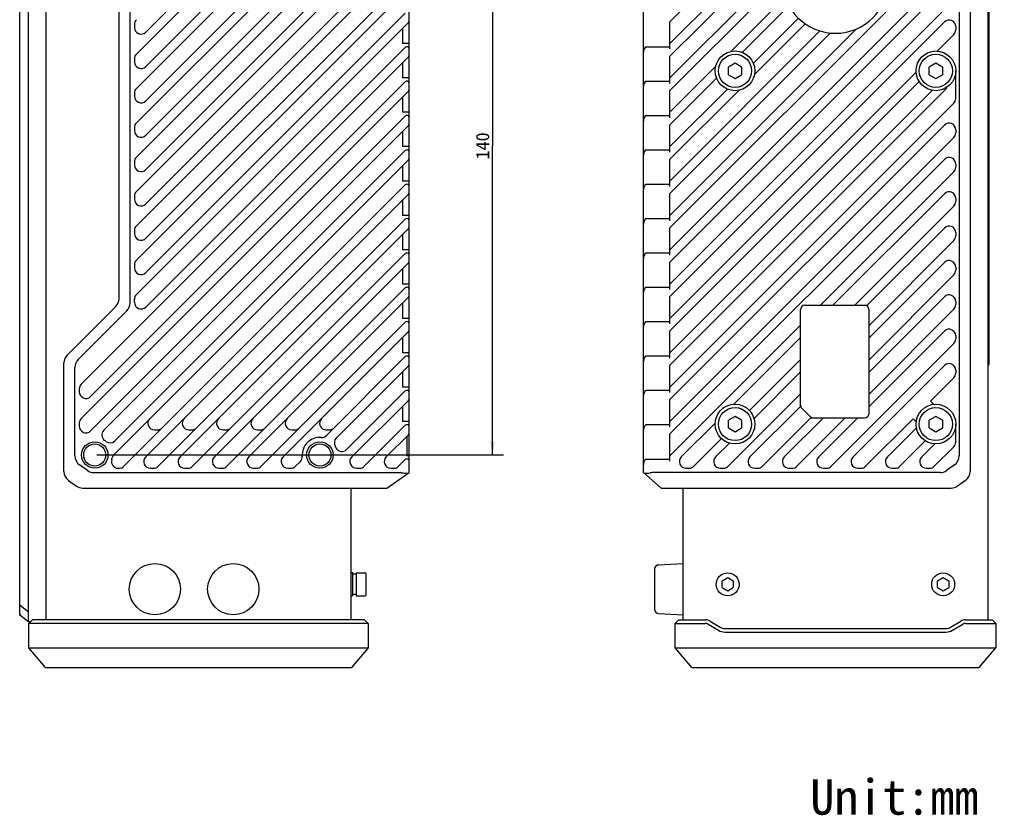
# Model space of a CAD drawing. Header units: millimetres. Extents: x 54 to 536, y 82 to 375.
# Tile 2 of 3: x 313 to 536, y 82 to 262. Entities that reach past the tile are written whole.
import ezdxf
from ezdxf.enums import TextEntityAlignment as Align

# ---------------------------------------------------------------- set-up
doc = ezdxf.new("R2010")
doc.units = ezdxf.units.MM
doc.header["$LTSCALE"] = 32.67
doc.layers.get('0').update_dxf_attribs({"linetype": 'CONTINUOUS'})
for name, color, linetype in [('00_COMPONENTS_1', 7, 'CONTINUOUS'), ('00_COMPONENTS_3', 7, 'CONTINUOUS'), ('20_ALL_FEATURES', 7, 'CONTINUOUS'), ('50_ALL_DETAILS', 7, 'CONTINUOUS'), ('51__DRAFT_DIMS', 7, 'CONTINUOUS')]:
    doc.layers.add(name, color=color, linetype=linetype)
doc.styles.get("Standard").update_dxf_attribs({"font": 'simfang.ttf'})
doc.dimstyles.new('DIMSTYLE_3', dxfattribs={"dimtxt": 3, "dimasz": 3, "dimexe": 2.5, "dimexo": 0.5, "dimgap": 0.75, "dimtad": 1, "dimdsep": 46, "dimtxsty": 'STANDARD', "dimblk": '_FILLED', "dimblk1": '_FILLED', "dimblk2": '_FILLED', "dimcen": 0.09, "dimclrt": 3, "dimazin": 2, "dimtp": 0.5, "dimtm": 0.5, "dimtfac": 1, "dimtofl": 0, "dimtmove": 0, "dimatfit": 3, "dimldrblk": '_FILLED', "dimfxl": 1, "dimtolj": 1, "dimarcsym": 0})

# ---------------------------------------------------------------- blocks, each defined once
blk = doc.blocks.new('_FILLED')
at = {"color": 0, "linetype": 'ByBlock'}
blk.add_solid([(0, 0), (-1, 0.167), (-1, -0.167)], dxfattribs=at)
blk = doc.blocks.new('*D5')
at = {"layer": '51__DRAFT_DIMS', "color": 4}
for p, q in [((330.1, 303.91), (422.2, 303.91)), ((419.7, 303.91), (419.7, 233.91)), ((419.7, 163.91), (419.7, 233.91)), ((330.1, 163.91), (422.2, 163.91))]:
    blk.add_line(p, q, dxfattribs=at)
at = {"layer": '51__DRAFT_DIMS', "color": 4, "xscale": 3, "yscale": 3, "zscale": 3}
for p, rotation in [((419.7, 303.91), 90), ((419.7, 163.91), 270)]:
    blk.add_blockref('_FILLED', p, dxfattribs=dict(at, rotation=rotation))
at = {"layer": '51__DRAFT_DIMS', "color": 3}
blk.add_text('140', height=3, rotation=90, dxfattribs=at).set_placement((418.95, 233.91), align=Align.CENTER)

msp = doc.modelspace()

# ---------------------------------------------------------------- linework, layer by layer
at = {"layer": '00_COMPONENTS_1', "color": 7}
for p, q in [((400.796, 159.909), (400.796, 307.909)), ((453.889, 159.909), (453.889, 307.909)), ((390.79, 306.469), (339.035, 254.715)), ((398.423, 306.323), (339.035, 246.935)), ((527.889, 307.622), (527.889, 160.195)), ((341.157, 251.887), (393.618, 304.348)), ((525.389, 304.122), (525.389, 163.695)), ((341.157, 244.107), (399.942, 302.893)), ((400.65, 300.769), (339.035, 239.155)), ((341.157, 259.667), (379.347, 297.857)), ((341.157, 236.327), (399.942, 295.113)), ((400.65, 292.989), (339.035, 231.375)), ((341.157, 228.547), (399.942, 287.333)), ((459.889, 262.03), (485.389, 287.53)), ((400.65, 285.209), (339.035, 223.595)), ((459.889, 257.081), (485.389, 282.581)), ((341.157, 220.767), (399.942, 279.553)), ((459.889, 254.25), (485.389, 279.75)), ((400.65, 277.429), (339.035, 215.815)), ((459.889, 215.35), (522.079, 277.54)), ((459.889, 249.301), (485.389, 274.801)), ((459.889, 210.401), (524.2, 274.711)), ((341.157, 212.987), (399.942, 271.773)), ((459.889, 246.47), (485.389, 271.97)), ((335.096, 199.344), (335.096, 268.473)), ((337.596, 198.309), (337.596, 269.509)), ((400.65, 269.649), (339.035, 208.035)), ((459.889, 207.57), (522.079, 269.76)), ((459.889, 202.621), (524.2, 266.931)), ((473.672, 255.304), (486, 267.631)), ((486.857, 265.658), (476.293, 255.094)), ((341.157, 205.207), (399.942, 263.993)), ((338.596, 261.435), (338.596, 260.727)), ((400.65, 261.869), (339.035, 200.255)), ((459.889, 255.859), (459.889, 262.03)), ((459.889, 199.79), (522.079, 261.98)), ((478.792, 252.643), (488.989, 262.84)), ((490.537, 261.558), (479.063, 250.084)), ((399.296, 260.516), (399.296, 257.081)), ((459.889, 218.181), (502.066, 260.358)), ((459.889, 225.961), (493.866, 259.938)), ((459.889, 223.13), (496.224, 259.465)), ((520.447, 255.398), (524.2, 259.151)), ((524.639, 260.919), (524.639, 260.212)), ((400.796, 257.081), (399.296, 257.081)), ((341.157, 197.427), (399.942, 256.213)), ((454.567, 256.359), (459.889, 256.359)), ((400.65, 254.089), (326.535, 179.975)), ((338.596, 253.655), (338.596, 252.947)), ((399.296, 252.736), (399.296, 249.301)), ((459.889, 248.079), (459.889, 254.25)), ((459.889, 241.521), (470.245, 251.876)), ((459.889, 194.841), (515.65, 250.601)), ((524.639, 244.652), (524.639, 250.909)), ((328.657, 177.147), (399.942, 248.433)), ((400.796, 249.301), (399.296, 249.301)), ((454.567, 248.579), (459.889, 248.579)), ((459.889, 238.69), (470.454, 249.255)), ((459.889, 192.01), (516.354, 248.475)), ((400.65, 246.309), (326.535, 172.195)), ((338.596, 245.875), (338.596, 245.167)), ((459.889, 184.23), (522.552, 246.893)), ((459.889, 233.741), (472.905, 246.756)), ((459.889, 230.91), (475.464, 246.485)), ((459.889, 187.061), (519.314, 246.485)), ((459.889, 240.299), (459.889, 246.47)), ((522.552, 246.893), (522.552, 247.11)), ((399.296, 244.956), (399.296, 241.521)), ((459.889, 179.281), (524.2, 243.591)), ((400.796, 241.521), (399.296, 241.521)), ((328.657, 169.367), (399.942, 240.653)), ((454.567, 240.799), (459.889, 240.799)), ((459.889, 232.519), (459.889, 238.69)), ((400.65, 238.529), (331.634, 169.514)), ((338.596, 238.095), (338.596, 237.387)), ((399.296, 237.176), (399.296, 233.741)), ((459.889, 176.45), (522.079, 238.64)), ((524.639, 237.579), (524.639, 236.872)), ((459.889, 171.501), (524.2, 235.811)), ((334.159, 167.089), (399.942, 232.873)), ((400.796, 233.741), (399.296, 233.741)), ((454.567, 233.019), (459.889, 233.019)), ((400.65, 230.749), (333.96, 164.059)), ((338.596, 230.315), (338.596, 229.607)), ((459.889, 224.739), (459.889, 230.91)), ((459.889, 168.67), (522.079, 230.86)), ((524.639, 229.799), (524.639, 229.092)), ((399.296, 229.396), (399.296, 225.961)), ((493.977, 197.809), (524.2, 228.031)), ((400.796, 225.961), (399.296, 225.961)), ((336.198, 161.348), (399.942, 225.093)), ((454.567, 225.239), (459.889, 225.239)), ((459.889, 216.959), (459.889, 223.13)), ((522.079, 223.08), (496.808, 197.809)), ((338.596, 222.535), (338.596, 221.827)), ((400.65, 222.969), (341.15, 163.469)), ((399.296, 221.616), (399.296, 218.181)), ((524.639, 222.019), (524.639, 221.312)), ((501.757, 197.809), (524.2, 220.251)), ((343.978, 161.348), (399.942, 217.313)), ((400.796, 218.181), (399.296, 218.181)), ((454.567, 217.459), (459.889, 217.459)), ((338.596, 214.755), (338.596, 214.047)), ((400.65, 215.189), (348.93, 163.469)), ((459.889, 209.179), (459.889, 215.35)), ((522.079, 215.3), (504.588, 197.809)), ((524.639, 214.239), (524.639, 213.532)), ((399.296, 213.836), (399.296, 210.401)), ((504.989, 193.261), (524.2, 212.471)), ((400.796, 210.401), (399.296, 210.401)), ((454.567, 209.679), (459.889, 209.679)), ((351.758, 161.348), (399.942, 209.533)), ((459.889, 201.399), (459.889, 207.57)), ((522.079, 207.52), (504.989, 190.43)), ((338.596, 206.975), (338.596, 206.267)), ((400.65, 207.409), (356.71, 163.469)), ((399.296, 206.056), (399.296, 202.621)), ((524.639, 206.459), (524.639, 205.752)), ((504.989, 185.481), (524.2, 204.691)), ((359.538, 161.348), (399.942, 201.753)), ((400.796, 202.621), (399.296, 202.621)), ((454.567, 201.899), (459.889, 201.899)), ((338.596, 198.487), (338.596, 199.195)), ((400.65, 199.629), (364.49, 163.469)), ((459.889, 193.619), (459.889, 199.79)), ((522.079, 199.74), (504.989, 182.65)), ((524.639, 198.679), (524.639, 197.972)), ((323.328, 186.541), (334.364, 197.576)), ((325.828, 185.505), (336.864, 196.541)), ((399.296, 198.276), (399.296, 194.841)), ((489.489, 174.93), (489.489, 196.809)), ((490.489, 197.809), (504.588, 197.809)), ((504.989, 177.701), (524.2, 196.911)), ((504.989, 173.309), (504.989, 196.809)), ((400.796, 194.841), (399.296, 194.841)), ((454.567, 194.119), (459.889, 194.119)), ((367.318, 161.348), (399.942, 193.973)), ((400.65, 191.849), (372.27, 163.469)), ((459.889, 163.721), (489.489, 193.321)), ((459.889, 185.839), (459.889, 192.01)), ((522.079, 191.96), (504.989, 174.87)), ((399.296, 190.496), (399.296, 187.061)), ((489.489, 190.49), (474.401, 175.402)), ((524.639, 190.899), (524.639, 190.192)), ((496.417, 161.348), (524.2, 189.131)), ((382.082, 168.332), (399.942, 186.193)), ((400.796, 187.061), (399.296, 187.061)), ((454.567, 186.339), (459.889, 186.339)), ((477.929, 173.98), (489.489, 185.541)), ((322.596, 160.195), (322.596, 184.773)), ((325.096, 163.695), (325.096, 183.738)), ((400.65, 184.069), (384.299, 167.719)), ((459.889, 178.059), (459.889, 184.23)), ((522.079, 184.18), (501.368, 163.469)), ((524.639, 183.119), (524.639, 182.412)), ((399.296, 182.716), (399.296, 179.281)), ((489.489, 182.71), (478.957, 172.178)), ((518.937, 176.088), (524.2, 181.351)), ((326.096, 178.915), (326.096, 178.207)), ((400.796, 179.281), (399.296, 179.281)), ((454.567, 178.559), (459.889, 178.559)), ((386.661, 165.131), (399.942, 178.413)), ((400.65, 176.289), (387.83, 163.469)), ((459.889, 170.279), (459.889, 176.45)), ((473.077, 161.348), (489.489, 177.761)), ((399.296, 174.936), (399.296, 171.501)), ((489.489, 174.93), (478.028, 163.469)), ((489.782, 174.516), (491.697, 172.602)), ((519.644, 175.381), (518.937, 176.088)), ((480.857, 161.348), (491.817, 172.309)), ((494.648, 172.309), (485.808, 163.469)), ((488.637, 161.348), (499.597, 172.309)), ((491.817, 172.309), (503.989, 172.309)), ((502.428, 172.309), (493.588, 163.469)), ((504.197, 161.348), (514.96, 172.111)), ((514.96, 172.111), (515.667, 171.404)), ((326.096, 171.135), (326.096, 170.427)), ((343.13, 169.609), (343.837, 169.609)), ((350.91, 169.609), (351.617, 169.609)), ((358.69, 169.609), (359.397, 169.609)), ((366.47, 169.609), (367.177, 169.609)), ((374.25, 169.609), (374.957, 169.609)), ((382.03, 169.609), (382.737, 169.609)), ((390.658, 161.348), (399.942, 170.633)), ((400.796, 171.501), (399.296, 171.501)), ((454.567, 170.779), (459.889, 170.779)), ((470.146, 171.147), (462.468, 163.469)), ((515.723, 170.044), (509.148, 163.469)), ((524.639, 166.852), (524.639, 170.909)), ((400.65, 168.509), (395.61, 163.469)), ((400.296, 168.156), (400.296, 163.721)), ((459.889, 162.499), (459.889, 168.67)), ((465.297, 161.348), (471.568, 167.62)), ((473.37, 166.591), (470.248, 163.469)), ((511.977, 161.348), (517.734, 167.105)), ((519.875, 166.416), (516.928, 163.469)), ((519.757, 161.348), (524.2, 165.791)), ((398.438, 161.348), (399.942, 162.853)), ((400.796, 163.721), (400.296, 163.721)), ((454.567, 162.999), (459.889, 162.999)), ((327.944, 160.374), (326.143, 161.661)), ((334.888, 160.909), (335.137, 160.909)), ((342.21, 160.909), (342.917, 160.909)), ((349.99, 160.909), (350.697, 160.909)), ((357.77, 160.909), (358.477, 160.909)), ((365.55, 160.909), (366.257, 160.909)), ((373.33, 160.909), (374.037, 160.909)), ((375.098, 161.348), (376.173, 162.423)), ((388.89, 160.909), (389.597, 160.909)), ((396.67, 160.909), (397.377, 160.909)), ((463.529, 160.909), (464.236, 160.909)), ((471.309, 160.909), (472.016, 160.909)), ((479.089, 160.909), (479.796, 160.909)), ((486.869, 160.909), (487.576, 160.909)), ((494.649, 160.909), (495.356, 160.909)), ((502.429, 160.909), (503.136, 160.909)), ((510.209, 160.909), (510.916, 160.909)), ((517.989, 160.909), (518.696, 160.909)), ((524.343, 161.661), (522.541, 160.374)), ((329.397, 159.909), (398.796, 159.909)), ((395.796, 156.409), (400.796, 159.909)), ((453.889, 159.909), (457.889, 156.409)), ((521.088, 159.909), (455.889, 159.909)), ((323.643, 158.161), (325.444, 156.874)), ((326.897, 156.409), (395.796, 156.409)), ((457.889, 156.409), (523.588, 156.409)), ((526.843, 158.161), (525.041, 156.874))]:
    msp.add_line(p, q, dxfattribs=at)
for centre, radius in [((474.639, 250.909), 4.5), ((520.139, 250.909), 4.5), ((474.639, 170.909), 4.5), ((520.139, 170.909), 4.5), ((329.596, 163.909), 3), ((329.596, 163.909), 2.5), ((380.596, 163.909), 3), ((380.596, 163.909), 2.5)]:
    msp.add_circle(centre, radius, dxfattribs=at)
for centre, radius, start, end in [((497.389, 271.409), 12, 180, 360), ((340.096, 261.435), 1.5, 135, 180), ((400.296, 262.223), 0.5, 315, 360), ((523.139, 260.919), 1.5, 0, 135), ((340.096, 260.727), 1.5, 180, 315), ((523.139, 260.212), 1.5, 315, 360), ((340.096, 253.655), 1.5, 135, 180), ((400.296, 255.859), 0.5, 0, 135), ((400.296, 254.443), 0.5, 315, 360), ((340.096, 252.947), 1.5, 180, 315), ((400.296, 248.079), 0.5, 0, 135), ((340.096, 245.875), 1.5, 135, 180), ((400.296, 246.663), 0.5, 315, 360), ((340.096, 245.167), 1.5, 180, 315), ((523.139, 244.652), 1.5, 315, 360), ((340.096, 238.095), 1.5, 135, 180), ((400.296, 240.299), 0.5, 0, 135), ((400.296, 238.883), 0.5, 315, 360), ((523.139, 237.579), 1.5, 0, 135), ((340.096, 237.387), 1.5, 180, 315), ((523.139, 236.872), 1.5, 315, 360), ((400.296, 232.519), 0.5, 0, 135), ((340.096, 230.315), 1.5, 135, 180), ((400.296, 231.103), 0.5, 315, 360), ((523.139, 229.799), 1.5, 0, 135), ((340.096, 229.607), 1.5, 180, 315), ((523.139, 229.092), 1.5, 315, 360), ((340.096, 222.535), 1.5, 135, 180), ((400.296, 224.739), 0.5, 0, 135), ((400.296, 223.323), 0.5, 315, 360), ((523.139, 222.019), 1.5, 0, 135), ((340.096, 221.827), 1.5, 180, 315), ((523.139, 221.312), 1.5, 315, 360), ((400.296, 216.959), 0.5, 0, 135), ((340.096, 214.755), 1.5, 135, 180), ((400.296, 215.543), 0.5, 315, 360), ((523.139, 214.239), 1.5, 0, 135), ((340.096, 214.047), 1.5, 180, 315), ((523.139, 213.532), 1.5, 315, 360), ((400.296, 209.179), 0.5, 0, 135), ((340.096, 206.975), 1.5, 135, 180), ((400.296, 207.763), 0.5, 315, 360), ((523.139, 206.459), 1.5, 0, 135), ((340.096, 206.267), 1.5, 180, 315), ((523.139, 205.752), 1.5, 315, 360), ((400.296, 201.399), 0.5, 0, 135), ((332.596, 199.344), 2.5, 315, 360), ((340.096, 199.195), 1.5, 135, 180), ((400.296, 199.983), 0.5, 315, 360), ((523.139, 198.679), 1.5, 0, 135), ((335.096, 198.309), 2.5, 315.00074, 359.99926), ((340.096, 198.487), 1.5, 180, 315), ((490.489, 196.809), 1, 90, 180), ((503.989, 196.809), 1, 0, 90), ((523.139, 197.972), 1.5, 315, 360), ((400.296, 193.619), 0.5, 0, 135), ((400.296, 192.203), 0.5, 315, 360), ((523.139, 190.899), 1.5, 0, 135), ((523.139, 190.192), 1.5, 315, 360), ((325.096, 184.773), 2.5, 135, 180), ((327.596, 183.738), 2.5, 135.00003, 180.00003), ((400.296, 185.839), 0.5, 0, 135), ((400.296, 184.423), 0.5, 315, 360), ((523.139, 183.119), 1.5, 0, 135), ((523.139, 182.412), 1.5, 315, 360), ((327.596, 178.915), 1.5, 135, 180), ((400.296, 178.059), 0.5, 0, 135), ((327.596, 178.207), 1.5, 180, 315), ((400.296, 176.643), 0.5, 315, 360), ((490.489, 175.223), 1, 180, 225), ((327.596, 171.135), 1.5, 135, 180), ((343.13, 171.109), 1.5, 135, 270), ((350.91, 171.109), 1.5, 135, 270), ((358.69, 171.109), 1.5, 135, 270), ((366.47, 171.109), 1.5, 135, 270), ((374.25, 171.109), 1.5, 135, 270), ((382.03, 171.109), 1.5, 135, 270), ((492.404, 173.309), 1, 225, 270), ((503.989, 173.309), 1, 270, 360), ((327.596, 170.427), 1.5, 180, 315), ((332.694, 168.453), 1.5, 135, 235.71256), ((343.837, 171.109), 1.5, 270, 315), ((351.617, 171.109), 1.5, 270, 315), ((359.397, 171.109), 1.5, 270, 315), ((367.177, 171.109), 1.5, 270, 315), ((374.957, 171.109), 1.5, 270, 315), ((382.737, 171.109), 1.5, 270, 315), ((400.296, 170.279), 0.5, 0, 135), ((380.596, 163.909), 4, 85.56974, 184.43026), ((381.021, 169.392), 1.5, 265.56974, 315), ((385.36, 166.658), 1.5, 135, 209.99208), ((400.296, 168.863), 0.5, 315, 360), ((329.596, 163.909), 4, 50.44976, 55.71256), ((333.098, 168.15), 1.5, 230.44976, 315), ((380.596, 163.909), 4, 24.52115, 29.99208), ((385.6, 166.191), 1.5, 204.52115, 315), ((523.139, 166.852), 1.5, 315, 360), ((327.596, 163.695), 2.5, 180.00359, 234.45863), ((329.596, 163.909), 4, 344.17338, 350.47659), ((335.02, 162.999), 1.5, 135, 170.47659), ((342.21, 162.409), 1.5, 135, 270), ((349.99, 162.409), 1.5, 135, 270), ((357.77, 162.409), 1.5, 135, 270), ((365.55, 162.409), 1.5, 135, 270), ((373.33, 162.409), 1.5, 135, 270), ((375.112, 163.484), 1.5, 315, 4.43026), ((388.89, 162.409), 1.5, 135, 270), ((396.67, 162.409), 1.5, 135, 270), ((400.296, 162.499), 0.5, 0, 135), ((463.529, 162.409), 1.5, 135, 270), ((471.309, 162.409), 1.5, 135, 270), ((479.089, 162.409), 1.5, 135, 270), ((486.869, 162.409), 1.5, 135, 270), ((494.649, 162.409), 1.5, 135, 270), ((502.429, 162.409), 1.5, 135, 270), ((510.209, 162.409), 1.5, 135, 270), ((517.989, 162.409), 1.5, 135, 270), ((522.889, 163.695), 2.5, 305.53768, 359.99999), ((334.888, 162.409), 1.5, 164.17338, 270), ((335.137, 162.409), 1.5, 270, 315), ((342.917, 162.409), 1.5, 270, 315), ((350.697, 162.409), 1.5, 270, 315), ((358.477, 162.409), 1.5, 270, 315), ((366.257, 162.409), 1.5, 270, 315), ((374.037, 162.409), 1.5, 270, 315), ((389.597, 162.409), 1.5, 270, 315), ((397.377, 162.409), 1.5, 270, 315), ((464.236, 162.409), 1.5, 270, 315), ((472.016, 162.409), 1.5, 270, 315), ((479.796, 162.409), 1.5, 270, 315), ((487.576, 162.409), 1.5, 270, 315), ((495.356, 162.409), 1.5, 270, 315), ((503.136, 162.409), 1.5, 270, 315), ((510.916, 162.409), 1.5, 270, 315), ((518.696, 162.409), 1.5, 270, 315), ((325.096, 160.195), 2.5, 180, 234.46232), ((329.397, 162.409), 2.5, 234.46324, 269.99577), ((521.088, 162.409), 2.5, 270.00004, 305.53764), ((525.389, 160.195), 2.5, 305.53768, 360), ((326.897, 158.909), 2.5, 234.46232, 270), ((523.588, 158.909), 2.5, 270, 305.53768)]:
    msp.add_arc(centre, radius, start, end, dxfattribs=at)
for centre, major_axis, ratio, start_param, end_param in [((455.889, 255.066), (2, 0), 1, 2.5311584, 3.1415927), ((455.889, 247.286), (0, 2), 1, 0.9603621, 1.5707963), ((455.889, 239.506), (2, 0), 1, 2.5311584, 3.1415927), ((455.889, 231.726), (0, 2), 1, 0.9603621, 1.5707963), ((455.889, 223.946), (2, 0), 1, 2.5311584, 3.1415927), ((455.889, 216.166), (2, 0), 1, 2.5311584, 3.1415927), ((455.889, 208.386), (0, 2), 1, 0.9603621, 1.5707963), ((455.889, 200.606), (2, 0), 1, 2.5311584, 3.1415927), ((455.889, 192.826), (2, 0), 1, 2.5311584, 3.1415927), ((455.889, 185.046), (2, 0), 1, 2.5311584, 3.1415927), ((455.889, 177.266), (0, 2), 1, 0.9603621, 1.5707963), ((455.889, 169.486), (0, 2), 1, 0.9603621, 1.5707963), ((455.889, 161.706), (0, 2), 1, 0.9603621, 1.5707963), ((398.796, 158.159), (2, 0), 0.875, 1.420226, 1.5707963), ((455.889, 158.509), (2, 0), 0.7, 1.5707963, 1.8206395)]:
    msp.add_ellipse(centre, major_axis=major_axis, ratio=ratio, start_param=start_param, end_param=end_param, dxfattribs=at)
for points, knots in [([(454.251, 256.213), (454.268, 256.238), (454.31, 256.283), (454.388, 256.33), (454.475, 256.355), (454.536, 256.359), (454.567, 256.359)], [0, 0, 0, 0, 0.257334, 0.5005125, 0.7448612, 1, 1, 1, 1]), ([(454.251, 248.433), (454.268, 248.458), (454.31, 248.503), (454.388, 248.55), (454.475, 248.575), (454.536, 248.579), (454.567, 248.579)], [0, 0, 0, 0, 0.257334, 0.5005125, 0.7448612, 1, 1, 1, 1]), ([(454.251, 240.653), (454.268, 240.678), (454.31, 240.723), (454.388, 240.77), (454.475, 240.795), (454.536, 240.799), (454.567, 240.799)], [0, 0, 0, 0, 0.257334, 0.5005125, 0.7448612, 1, 1, 1, 1]), ([(454.251, 232.873), (454.268, 232.898), (454.31, 232.943), (454.388, 232.99), (454.475, 233.015), (454.536, 233.019), (454.567, 233.019)], [0, 0, 0, 0, 0.257334, 0.5005125, 0.7448612, 1, 1, 1, 1]), ([(454.251, 225.093), (454.268, 225.118), (454.31, 225.163), (454.388, 225.21), (454.475, 225.235), (454.536, 225.239), (454.567, 225.239)], [0, 0, 0, 0, 0.257334, 0.5005125, 0.7448612, 1, 1, 1, 1]), ([(454.251, 217.313), (454.268, 217.338), (454.31, 217.383), (454.388, 217.43), (454.475, 217.455), (454.536, 217.459), (454.567, 217.459)], [0, 0, 0, 0, 0.257334, 0.5005125, 0.7448612, 1, 1, 1, 1]), ([(454.251, 209.533), (454.268, 209.558), (454.31, 209.603), (454.388, 209.65), (454.475, 209.675), (454.536, 209.679), (454.567, 209.679)], [0, 0, 0, 0, 0.257334, 0.5005125, 0.7448612, 1, 1, 1, 1]), ([(454.251, 201.753), (454.268, 201.778), (454.31, 201.823), (454.388, 201.87), (454.475, 201.895), (454.536, 201.899), (454.567, 201.899)], [0, 0, 0, 0, 0.257334, 0.5005125, 0.7448612, 1, 1, 1, 1]), ([(454.251, 193.973), (454.268, 193.998), (454.31, 194.043), (454.388, 194.09), (454.475, 194.115), (454.536, 194.119), (454.567, 194.119)], [0, 0, 0, 0, 0.257334, 0.5005125, 0.7448612, 1, 1, 1, 1]), ([(454.251, 186.193), (454.268, 186.218), (454.31, 186.263), (454.388, 186.31), (454.475, 186.335), (454.536, 186.339), (454.567, 186.339)], [0, 0, 0, 0, 0.257334, 0.5005125, 0.7448612, 1, 1, 1, 1]), ([(454.251, 178.413), (454.268, 178.438), (454.31, 178.483), (454.388, 178.53), (454.475, 178.555), (454.536, 178.559), (454.567, 178.559)], [0, 0, 0, 0, 0.257334, 0.5005125, 0.7448612, 1, 1, 1, 1]), ([(454.251, 170.633), (454.268, 170.658), (454.31, 170.703), (454.388, 170.75), (454.475, 170.775), (454.536, 170.779), (454.567, 170.779)], [0, 0, 0, 0, 0.257334, 0.5005125, 0.7448612, 1, 1, 1, 1]), ([(454.251, 162.853), (454.268, 162.878), (454.31, 162.923), (454.388, 162.97), (454.475, 162.995), (454.536, 162.999), (454.567, 162.999)], [0, 0, 0, 0, 0.257334, 0.5005125, 0.7448612, 1, 1, 1, 1]), ([(399.096, 159.889), (399.281, 159.864), (399.551, 159.825), (399.861, 159.791), (400.023, 159.779), (400.168, 159.771), (400.33, 159.771), (400.478, 159.783), (400.578, 159.802), (400.64, 159.819), (400.691, 159.839), (400.721, 159.856), (400.734, 159.865)], [0, 0, 0, 0, 0.3380038, 0.492238, 0.56412, 0.6319684, 0.7541413, 0.856547, 0.8999956, 0.938258, 0.9714873, 1, 1, 1, 1]), ([(453.912, 159.889), (453.92, 159.882), (453.941, 159.867), (453.979, 159.848), (454.027, 159.83), (454.109, 159.806), (454.237, 159.784), (454.417, 159.77), (454.628, 159.772), (454.959, 159.795), (455.217, 159.833), (455.395, 159.865)], [0, 0, 0, 0, 0.0220942, 0.0500407, 0.0839216, 0.1237466, 0.2209952, 0.3409664, 0.4818938, 0.6410943, 1, 1, 1, 1])]:
    msp.add_open_spline(points, degree=3, knots=knots, dxfattribs=at)
at = {"layer": '00_COMPONENTS_3', "color": 7}
for p, q in [((314.683, 125.776), (315.483, 126.576)), ((391.509, 125.776), (314.683, 125.776)), ((314.683, 120.218), (314.683, 125.776)), ((390.709, 126.576), (315.483, 126.576)), ((390.709, 126.576), (391.509, 125.776)), ((391.509, 125.776), (391.509, 120.218)), ((461.086, 125.776), (461.886, 126.576)), ((461.086, 125.776), (467.944, 125.776)), ((461.086, 120.218), (461.086, 125.776)), ((461.886, 126.576), (467.944, 126.576)), ((468.561, 125.605), (470.897, 124.204)), ((468.973, 126.291), (471.308, 124.89)), ((523.47, 124.89), (525.806, 126.291)), ((523.882, 124.204), (526.218, 125.605)), ((526.835, 126.576), (532.889, 126.576)), ((526.835, 125.776), (533.689, 125.776)), ((532.889, 126.576), (533.689, 125.776)), ((533.689, 125.776), (533.689, 120.218)), ((472.337, 124.605), (522.441, 124.605)), ((472.337, 123.805), (522.441, 123.805)), ((314.683, 120.218), (391.509, 120.218)), ((318.43, 115.772), (314.683, 120.218)), ((391.509, 120.218), (387.762, 115.772)), ((461.086, 120.218), (533.689, 120.218)), ((464.832, 115.772), (461.086, 120.218)), ((529.942, 115.772), (533.689, 120.218)), ((318.43, 115.772), (387.762, 115.772)), ((464.832, 115.772), (529.942, 115.772))]:
    msp.add_line(p, q, dxfattribs=at)
for centre, radius, start, end in [((467.944, 124.576), 2, 59.03627, 90), ((467.944, 124.576), 1.2, 59.03628, 90), ((526.835, 124.576), 2, 90, 120.96373), ((526.835, 124.576), 1.2, 90, 120.96372), ((472.337, 126.605), 2.8, 239.03627, 270), ((472.337, 126.605), 2, 239.03627, 270), ((522.441, 126.605), 2, 270, 300.96373), ((522.441, 126.605), 2.8, 270, 300.96372)]:
    msp.add_arc(centre, radius, start, end, dxfattribs=at)
at = {"layer": '20_ALL_FEATURES', "color": 7}
for p, q in [((314.596, 126.109), (314.596, 341.709)), ((312.596, 127.609), (312.596, 340.209)), ((318.596, 126.576), (318.596, 341.241)), ((531.889, 341.241), (531.889, 126.576)), ((532.189, 184.409), (532.189, 283.408)), ((474.639, 252.641), (473.139, 251.775)), ((476.139, 251.775), (474.639, 252.641)), ((520.139, 252.641), (518.639, 251.775)), ((521.639, 251.775), (520.139, 252.641)), ((473.139, 250.043), (473.139, 251.775)), ((473.139, 250.043), (474.639, 249.177)), ((474.639, 249.177), (476.139, 250.043)), ((476.139, 251.775), (476.139, 250.043)), ((518.639, 250.043), (518.639, 251.775)), ((518.639, 250.043), (520.139, 249.177)), ((520.139, 249.177), (521.639, 250.043)), ((521.639, 251.775), (521.639, 250.043)), ((531.889, 184.409), (532.189, 184.409)), ((474.639, 172.641), (473.139, 171.775)), ((473.139, 170.043), (473.139, 171.775)), ((476.139, 171.775), (474.639, 172.641)), ((476.139, 171.775), (476.139, 170.043)), ((520.139, 172.641), (518.639, 171.775)), ((518.639, 170.043), (518.639, 171.775)), ((521.639, 171.775), (520.139, 172.641)), ((521.639, 171.775), (521.639, 170.043)), ((473.139, 170.043), (474.639, 169.177)), ((474.639, 169.177), (476.139, 170.043)), ((518.639, 170.043), (520.139, 169.177)), ((520.139, 169.177), (521.639, 170.043)), ((387.596, 156.409), (387.596, 126.576)), ((462.889, 126.576), (462.889, 156.409)), ((457.337, 139.038), (462.889, 139.329)), ((388.096, 137.209), (387.596, 137.209)), ((388.096, 132.009), (388.096, 137.209)), ((388.846, 136.909), (388.096, 136.909)), ((388.846, 137.209), (390.796, 137.209)), ((388.846, 137.209), (388.846, 132.009)), ((391.096, 132.309), (391.096, 136.909)), ((456.389, 138.039), (456.389, 129.018)), ((471.739, 133.888), (471.74, 135.331)), ((471.739, 133.888), (472.988, 133.165)), ((472.991, 136.052), (471.74, 135.331)), ((472.988, 133.165), (474.239, 133.886)), ((474.24, 135.329), (472.991, 136.052)), ((474.24, 135.329), (474.239, 133.886)), ((520.539, 133.888), (520.54, 135.331)), ((520.539, 133.888), (521.788, 133.165)), ((521.791, 136.052), (520.54, 135.331)), ((521.788, 133.165), (523.039, 133.886)), ((523.04, 135.329), (521.791, 136.052)), ((523.04, 135.329), (523.039, 133.886)), ((388.096, 132.009), (387.596, 132.009)), ((388.846, 132.309), (388.096, 132.309)), ((388.846, 132.009), (390.796, 132.009)), ((312.596, 129.944), (314.596, 128.38)), ((312.596, 127.937), (312.769, 127.835)), ((314.596, 126.109), (312.596, 127.609)), ((457.337, 128.02), (462.889, 127.729)), ((315.016, 126.109), (314.596, 126.109))]:
    msp.add_line(p, q, dxfattribs=at)
for centre, radius in [((474.639, 250.909), 3.75), ((520.139, 250.909), 3.75), ((474.639, 170.909), 3.75), ((520.139, 170.909), 3.75), ((343.226, 133.529), 5.8), ((360.976, 133.529), 5.8), ((472.989, 134.609), 2.6), ((521.789, 134.609), 2.6)]:
    msp.add_circle(centre, radius, dxfattribs=at)
for centre, radius, start, end in [((457.389, 138.039), 1, 93, 180), ((390.796, 136.909), 0.3, 0, 90), ((390.796, 132.309), 0.3, 270, 360), ((457.389, 129.018), 1, 180, 267)]:
    msp.add_arc(centre, radius, start, end, dxfattribs=at)

# ---------------------------------------------------------------- texts
at = {"layer": '50_ALL_DETAILS', "color": 3}
msp.add_text('Unit:mm', height=8, dxfattribs=at).set_placement((491.677, 82.45))

# ---------------------------------------------------------------- dimensions: what is measured, and where the dimension line sits
at = {"layer": '51__DRAFT_DIMS', "color": 4}
dim = msp.add_linear_dim(base=(419.699, 163.909), p1=(329.596, 303.909), p2=(329.596, 163.909), angle=270, dimstyle='DIMSTYLE_3', dxfattribs=at)
dim.commit()
dim.dimension.update_dxf_attribs({"geometry": '*D5', "text_midpoint": (419.699, 234.02), "dimtype": 160})

doc.saveas('drawing.dxf')
